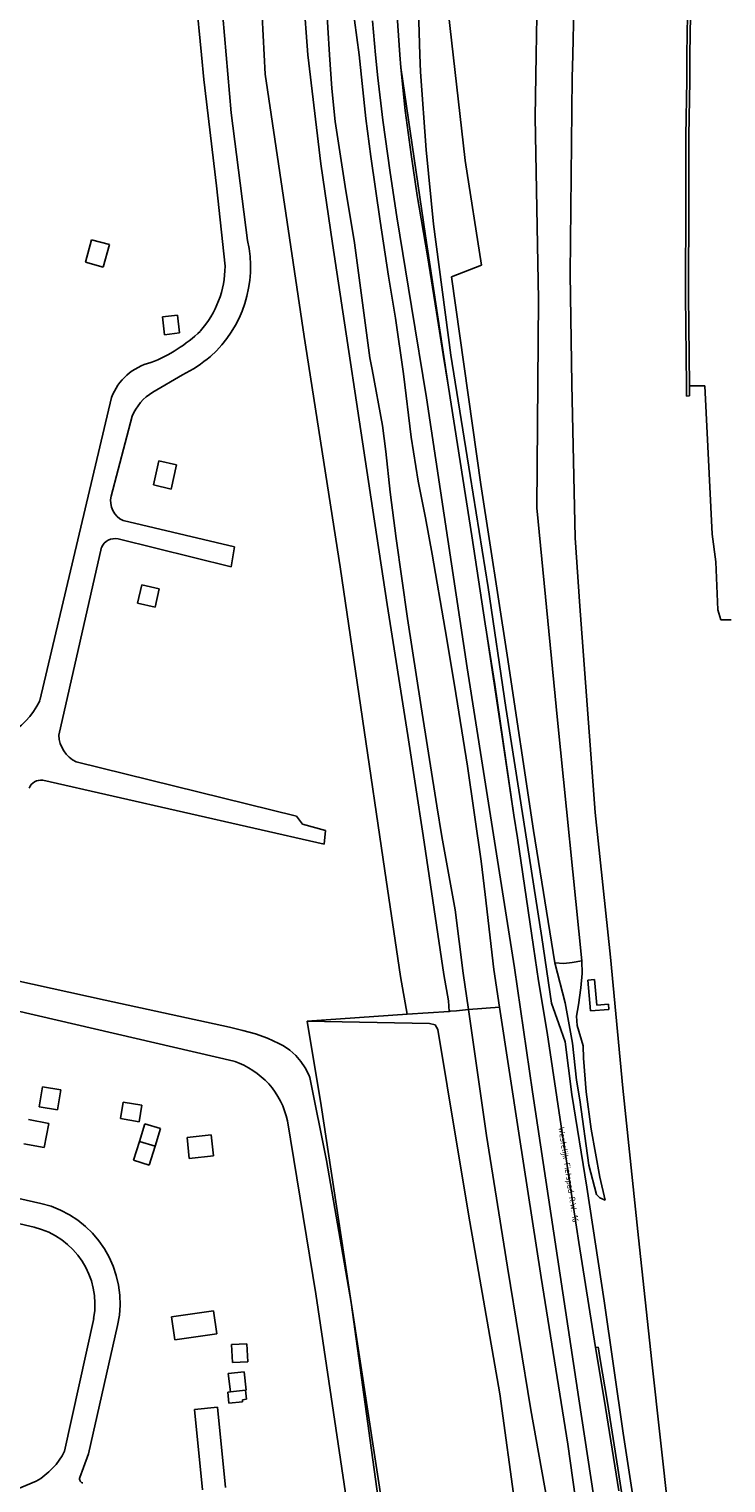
# Model space of a CAD drawing. Header units: metres. Extents: x 102000 to 105000, y 414600 to 420766.
# Tile 25 of 256: x 102701 to 102816, y 415566 to 415804. Entities that reach past the tile are written whole.
import ezdxf

# ---------------------------------------------------------------- set-up
doc = ezdxf.new("R2010")
doc.units = ezdxf.units.M
doc.layers.get('0').update_dxf_attribs({"color": 8})
doc.styles.add('MtXpl_NLCS-ISO', font='NLCS-ISO.ttf')

msp = doc.modelspace()

# ---------------------------------------------------------------- linework, layer by layer
for p, q in [((102738.57, 415824.86), (102739.84, 415800)), ((102784.84, 415818.76), (102784.52, 415800)), ((102729.54, 415800), (102728.16, 415814.26)), ((102732.46, 415813.13), (102733.6, 415800)), ((102747.04, 415800), (102746.01, 415813.63)), ((102747.04, 415800), (102746.01, 415813.63)), ((102761.25, 415812.89), (102762.12, 415800)), ((102809.32, 415803.35), (102809.51, 415812.78)), ((102809.82, 415803.34), (102810.01, 415812.77)), ((102750.01, 415809), (102750.57, 415800)), ((102770.9, 415800), (102769.86, 415809.17)), ((102754.68, 415805.65), (102755.46, 415800)), ((102758.14, 415800), (102757.67, 415805.56)), ((102765.42, 415800), (102765.19, 415807.33)), ((102790.74, 415807.66), (102790.53, 415800)), ((102809.3, 415800), (102809.32, 415803.35)), ((102809.79, 415800), (102809.82, 415803.34)), ((102729.94, 415795.91), (102729.54, 415800)), ((102733.6, 415800), (102734.44, 415790.45)), ((102739.84, 415800), (102740.01, 415796.78)), ((102749.15, 415782.09), (102747.04, 415800)), ((102749.15, 415782.09), (102747.04, 415800)), ((102750.57, 415800), (102750.98, 415794.46)), ((102755.46, 415800), (102756.57, 415789.54)), ((102758.51, 415796.23), (102758.14, 415800)), ((102762.12, 415800), (102762.32, 415797.91)), ((102765.51, 415797.2), (102765.42, 415800)), ((102772.88, 415782.64), (102770.9, 415800)), ((102784.52, 415800), (102784.35, 415789.77)), ((102790.53, 415800), (102790.43, 415796.23)), ((102809.27, 415795.74), (102809.3, 415800)), ((102809.77, 415795.73), (102809.79, 415800)), ((102740.01, 415796.78), (102746.44, 415753.75)), ((102759.34, 415789.28), (102758.51, 415796.23)), ((102762.32, 415797.91), (102766.35, 415770.26)), ((102763.03, 415790.85), (102762.32, 415797.91)), ((102766.45, 415784.38), (102765.51, 415797.2)), ((102790.43, 415796.23), (102790.1, 415764.03)), ((102732.01, 415778.46), (102729.94, 415795.91)), ((102750.98, 415794.46), (102751.51, 415789.04)), ((102809.13, 415786.66), (102809.27, 415795.74)), ((102809.63, 415786.66), (102809.77, 415795.73)), ((102734.44, 415790.45), (102737.12, 415769.49)), ((102751.51, 415789.04), (102753.18, 415778.36)), ((102756.57, 415789.54), (102757.35, 415783.31)), ((102760.52, 415780.66), (102759.34, 415789.28)), ((102763.99, 415783.6), (102763.03, 415790.85)), ((102784.35, 415789.77), (102784.93, 415759.81)), ((102809.11, 415776.3), (102809.13, 415786.66)), ((102809.61, 415776.3), (102809.63, 415786.66)), ((102767.65, 415772.16), (102766.45, 415784.38)), ((102751.05, 415768.99), (102749.15, 415782.09)), ((102751.05, 415768.99), (102749.15, 415782.09)), ((102757.35, 415783.31), (102758.88, 415772.66)), ((102765, 415776.89), (102763.99, 415783.6)), ((102775.54, 415765.45), (102772.88, 415782.64)), ((102761.63, 415773.41), (102760.52, 415780.66)), ((102733.43, 415765.28), (102732.01, 415778.46)), ((102753.18, 415778.36), (102754.71, 415769.1)), ((102766.66, 415766.98), (102765, 415776.89)), ((102809.07, 415760.44), (102809.11, 415776.3)), ((102809.57, 415760.45), (102809.61, 415776.3)), ((102758.88, 415772.66), (102760.26, 415763.67)), ((102764.07, 415758.69), (102761.63, 415773.41)), ((102770.53, 415750.67), (102767.65, 415772.16)), ((102766.35, 415770.26), (102770.13, 415745.41)), ((102711.48, 415769.64), (102710.47, 415765.92)), ((102714.44, 415768.83), (102711.48, 415769.64)), ((102713.42, 415765.11), (102714.44, 415768.83)), ((102757.68, 415725.25), (102751.05, 415768.99)), ((102757.68, 415725.25), (102751.05, 415768.99)), ((102754.71, 415769.1), (102757.22, 415750.22)), ((102710.47, 415765.92), (102713.42, 415765.11)), ((102768.16, 415757.72), (102766.66, 415766.98)), ((102770.62, 415763.53), (102775.54, 415765.45)), ((102760.26, 415763.67), (102761.41, 415756.78)), ((102775.46, 415729.46), (102770.62, 415763.53)), ((102790.1, 415764.03), (102790.4, 415745.92)), ((102809.21, 415745.63), (102809.07, 415760.44)), ((102809.71, 415745.67), (102809.57, 415760.45)), ((102766.5, 415743.68), (102764.07, 415758.69)), ((102784.93, 415759.81), (102784.63, 415725.6)), ((102725.63, 415757.26), (102723.13, 415756.97)), ((102723.13, 415756.97), (102723.47, 415754.04)), ((102725.96, 415754.32), (102725.63, 415757.26)), ((102761.41, 415756.78), (102762.73, 415747.59)), ((102769.28, 415750.8), (102768.16, 415757.72)), ((102723.47, 415754.04), (102725.96, 415754.32)), ((102746.44, 415753.75), (102752.31, 415715.94)), ((102770.13, 415745.41), (102769.28, 415750.8)), ((102773.67, 415730.91), (102770.53, 415750.67)), ((102757.22, 415750.22), (102757.6, 415748.31)), ((102757.6, 415748.31), (102759.3, 415739.15)), ((102726.42, 415747.46), (102721.54, 415744.59)), ((102762.73, 415747.59), (102764, 415737.24)), ((102790.4, 415745.92), (102790.96, 415720.7)), ((102702.99, 415693.97), (102714.79, 415743.73)), ((102768.83, 415728.41), (102766.5, 415743.68)), ((102770.13, 415745.41), (102773.96, 415721.05)), ((102809.22, 415744.41), (102809.21, 415745.63)), ((102809.23, 415743.97), (102809.22, 415744.41)), ((102809.73, 415744.02), (102809.23, 415743.97)), ((102812.25, 415745.63), (102809.71, 415745.67)), ((102809.71, 415745.67), (102809.72, 415744.42)), ((102809.72, 415744.42), (102809.73, 415744.02)), ((102813.46, 415721.3), (102812.25, 415745.63)), ((102718.14, 415740.67), (102714.72, 415727.53)), ((102759.3, 415739.15), (102759.82, 415734.88)), ((102764, 415737.24), (102765.17, 415729.99)), ((102759.82, 415734.88), (102760.53, 415728.17)), ((102722.57, 415733.33), (102721.67, 415729.37)), ((102725.47, 415732.67), (102722.57, 415733.33)), ((102724.57, 415728.71), (102725.47, 415732.67)), ((102721.67, 415729.37), (102724.57, 415728.71)), ((102765.17, 415729.99), (102766.34, 415723.96)), ((102776.62, 415712.52), (102773.67, 415730.91)), ((102779.78, 415701.46), (102775.46, 415729.46)), ((102760.53, 415728.17), (102761.55, 415720.6)), ((102773.21, 415699.35), (102768.83, 415728.41)), ((102760.07, 415709.74), (102757.68, 415725.25)), ((102760.07, 415709.74), (102757.68, 415725.25)), ((102784.63, 415725.6), (102788.06, 415690.78)), ((102716.7, 415723.53), (102735, 415719.22)), ((102766.34, 415723.96), (102767.45, 415718.02)), ((102734.4, 415715.96), (102715.86, 415720.53)), ((102761.55, 415720.6), (102763.42, 415707.47)), ((102773.96, 415721.05), (102776.17, 415706.6)), ((102790.96, 415720.7), (102791.71, 415709.49)), ((102814.06, 415716.75), (102813.46, 415721.3)), ((102713.11, 415719.14), (102706.1, 415688.31)), ((102735, 415719.22), (102734.4, 415715.96)), ((102767.45, 415718.02), (102769.57, 415705.66)), ((102752.31, 415715.94), (102759.65, 415666.06)), ((102814.39, 415708.86), (102814.06, 415716.75)), ((102719.73, 415712.96), (102719.05, 415710)), ((102722.61, 415712.3), (102719.73, 415712.96)), ((102779.53, 415692.82), (102776.62, 415712.52)), ((102721.93, 415709.34), (102722.61, 415712.3)), ((102719.05, 415710), (102721.93, 415709.34)), ((102763.45, 415688.25), (102760.07, 415709.74)), ((102763.45, 415688.25), (102760.07, 415709.74)), ((102791.71, 415709.49), (102794.24, 415675.59)), ((102814.89, 415707.23), (102814.39, 415708.86)), ((102763.42, 415707.47), (102765.65, 415692.94)), ((102769.57, 415705.66), (102771.13, 415696.53)), ((102776.38, 415705.21), (102776.17, 415706.6)), ((102776.17, 415706.6), (102777.74, 415696.64)), ((102816.59, 415707.23), (102814.89, 415707.23)), ((102778.87, 415688.47), (102776.38, 415705.21)), ((102784.12, 415672.66), (102779.78, 415701.46)), ((102775.87, 415682.34), (102773.21, 415699.35)), ((102771.13, 415696.53), (102773.24, 415683.22)), ((102777.74, 415696.64), (102780.88, 415675.15)), ((102765.65, 415692.94), (102768.2, 415676.68)), ((102782.47, 415674.43), (102779.53, 415692.82)), ((102788.06, 415690.78), (102792.05, 415651.25)), ((102765.97, 415671.84), (102763.45, 415688.25)), ((102765.97, 415671.84), (102763.45, 415688.25)), ((102780.88, 415675.15), (102778.87, 415688.47)), ((102708.95, 415683.91), (102745.15, 415675)), ((102773.24, 415683.22), (102775.48, 415667.65)), ((102780.95, 415650.14), (102775.87, 415682.34)), ((102749.68, 415670.4), (102703.46, 415680.91)), ((102768.2, 415676.68), (102769.06, 415671.66)), ((102745.15, 415675), (102746.13, 415673.72)), ((102780.88, 415675.15), (102781.44, 415671.46)), ((102785.44, 415655.1), (102782.47, 415674.43)), ((102794.24, 415675.59), (102796.73, 415651.87)), ((102746.13, 415673.72), (102749.91, 415672.66)), ((102749.91, 415672.66), (102749.68, 415670.4)), ((102787.6, 415650.91), (102784.12, 415672.66)), ((102769.37, 415649.04), (102765.97, 415671.84)), ((102769.37, 415649.04), (102765.97, 415671.84)), ((102769.06, 415671.66), (102771.22, 415659.66)), ((102781.44, 415671.46), (102784.07, 415653.54)), ((102775.48, 415667.65), (102776.15, 415662.16)), ((102759.65, 415666.06), (102762.24, 415648.69)), ((102776.15, 415662.16), (102777.58, 415649.86)), ((102771.22, 415659.66), (102772.54, 415649.26)), ((102784.07, 415653.54), (102784.94, 415648)), ((102787.04, 415644.34), (102785.44, 415655.1)), ((102787.6, 415650.91), (102789.05, 415650.83)), ((102789.27, 415644.36), (102787.6, 415650.91)), ((102789.05, 415650.83), (102790.43, 415650.98)), ((102790.43, 415650.98), (102792.05, 415651.25)), ((102792.05, 415651.25), (102792.07, 415649.19)), ((102796.73, 415651.87), (102798.76, 415630.35)), ((102713.73, 415644.82), (102699.04, 415648.05)), ((102762.24, 415648.69), (102763.36, 415642.5)), ((102770.12, 415644.71), (102769.37, 415649.04)), ((102770.12, 415644.71), (102769.37, 415649.04)), ((102772.54, 415649.26), (102773.4, 415643.28)), ((102777.58, 415649.86), (102778.53, 415643.66)), ((102783.91, 415629.76), (102780.95, 415650.14)), ((102784.94, 415648), (102786.35, 415639.51)), ((102792.07, 415649.19), (102791.85, 415646.84)), ((102794.14, 415648.2), (102793.02, 415648.11)), ((102793.02, 415648.11), (102793.45, 415643.03)), ((102794.49, 415643.97), (102794.14, 415648.2)), ((102791.85, 415646.84), (102791.48, 415644.06)), ((102693.68, 415644.31), (102734.89, 415634.77)), ((102734.15, 415640.4), (102713.73, 415644.82)), ((102770.25, 415642.97), (102770.12, 415644.71)), ((102770.25, 415642.97), (102770.12, 415644.71)), ((102773.4, 415643.28), (102771.43, 415643.08)), ((102778.53, 415643.66), (102773.4, 415643.28)), ((102776.38, 415622.57), (102773.4, 415643.28)), ((102778.53, 415643.66), (102781.71, 415622.97)), ((102788.23, 415640.9), (102787.04, 415644.34)), ((102790.51, 415637.76), (102789.27, 415644.36)), ((102791.48, 415644.06), (102791.18, 415642.19)), ((102793.45, 415643.03), (102796.49, 415643.28)), ((102796.42, 415644.13), (102794.49, 415643.97)), ((102796.49, 415643.28), (102796.42, 415644.13)), ((102763.36, 415642.5), (102746.91, 415641.38)), ((102746.91, 415641.38), (102763.36, 415642.5)), ((102746.91, 415641.38), (102749.23, 415627.51)), ((102746.91, 415641.38), (102767, 415641)), ((102749.23, 415627.51), (102746.91, 415641.38)), ((102770.25, 415642.97), (102763.36, 415642.5)), ((102763.36, 415642.5), (102770.25, 415642.97)), ((102767, 415641), (102767.95, 415640.75)), ((102770.41, 415642.98), (102770.25, 415642.97)), ((102771.43, 415643.08), (102770.41, 415642.98)), ((102789.3, 415637.98), (102788.23, 415640.9)), ((102791.18, 415642.19), (102791.29, 415640.67)), ((102736.34, 415639.85), (102734.15, 415640.4)), ((102738.41, 415639.28), (102736.34, 415639.85)), ((102740.38, 415638.57), (102738.41, 415639.28)), ((102742.28, 415637.71), (102740.38, 415638.57)), ((102767.95, 415640.75), (102768.37, 415640)), ((102768.37, 415640), (102769.89, 415630.75)), ((102786.35, 415639.51), (102788.83, 415623.03)), ((102791.29, 415640.67), (102792.27, 415637.33)), ((102743.01, 415637.32), (102742.28, 415637.71)), ((102744.07, 415636.58), (102743.01, 415637.32)), ((102745.03, 415635.72), (102744.07, 415636.58)), ((102790.39, 415629.34), (102789.3, 415637.98)), ((102791.15, 415631.65), (102790.51, 415637.76)), ((102792.27, 415637.33), (102792.33, 415635.29)), ((102745.88, 415634.75), (102745.03, 415635.72)), ((102746.6, 415633.68), (102745.88, 415634.75)), ((102747.18, 415632.53), (102746.6, 415633.68)), ((102792.33, 415635.29), (102792.72, 415629.76)), ((102747.35, 415632.11), (102747.18, 415632.53)), ((102750.08, 415618.5), (102747.35, 415632.11)), ((102791.68, 415628.43), (102791.15, 415631.65)), ((102703.41, 415630.59), (102702.88, 415627.29)), ((102706.42, 415630.09), (102703.41, 415630.59)), ((102705.88, 415626.8), (102706.42, 415630.09)), ((102769.89, 415630.75), (102773.44, 415609.7)), ((102791.52, 415579.34), (102783.91, 415629.76)), ((102792.86, 415614.1), (102790.39, 415629.34)), ((102792.72, 415629.76), (102793.55, 415623.64)), ((102798.76, 415630.35), (102801.37, 415605.8)), ((102702.88, 415627.29), (102705.88, 415626.8)), ((102716.67, 415628.08), (102716.22, 415625.36)), ((102719.74, 415627.57), (102716.67, 415628.08)), ((102719.29, 415624.85), (102719.74, 415627.57)), ((102749.23, 415627.51), (102754.16, 415595.16)), ((102754.16, 415595.16), (102749.23, 415627.51)), ((102793.21, 415617.7), (102791.68, 415628.43)), ((102704.45, 415624.58), (102701.12, 415625.2)), ((102703.71, 415620.6), (102704.45, 415624.58)), ((102716.22, 415625.36), (102719.29, 415624.85)), ((102720.24, 415624.52), (102719.34, 415621.63)), ((102722.84, 415623.72), (102720.24, 415624.52)), ((102743.68, 415624.98), (102748.35, 415596.61)), ((102721.93, 415620.82), (102722.84, 415623.72)), ((102731.14, 415622.71), (102727.18, 415622.29)), ((102727.18, 415622.29), (102727.55, 415618.82)), ((102731.51, 415619.24), (102731.14, 415622.71)), ((102779.85, 415600.98), (102776.38, 415622.57)), ((102781.71, 415622.97), (102785.35, 415599.27)), ((102788.83, 415623.03), (102789.21, 415620.62)), ((102793.55, 415623.64), (102794.98, 415615.75)), ((102700.39, 415621.22), (102703.71, 415620.6)), ((102719.34, 415621.63), (102718.38, 415618.54)), ((102719.34, 415621.63), (102721.93, 415620.82)), ((102721.93, 415620.82), (102719.34, 415621.63)), ((102720.97, 415617.73), (102721.93, 415620.82)), ((102789.21, 415620.62), (102790.03, 415615.1)), ((102702.05, 415607.54), (102657.74, 415617.95)), ((102718.38, 415618.54), (102720.97, 415617.73)), ((102727.55, 415618.82), (102731.51, 415619.24)), ((102754.16, 415595.16), (102750.08, 415618.5)), ((102794.45, 415612.88), (102793.21, 415617.7)), ((102686.25, 415615.2), (102703.18, 415611.45)), ((102790.03, 415615.1), (102791.55, 415605.02)), ((102794.98, 415615.75), (102795.89, 415611.95)), ((102795.72, 415595.47), (102792.86, 415614.1)), ((102795, 415612.35), (102794.45, 415612.88)), ((102795.89, 415611.95), (102795, 415612.35)), ((102773.44, 415609.7), (102778.58, 415580.21)), ((102801.37, 415605.8), (102803.52, 415585.45)), ((102791.55, 415605.02), (102794.28, 415587.79)), ((102783.65, 415577.57), (102779.85, 415600.98)), ((102785.35, 415599.27), (102789.74, 415571.95)), ((102748.35, 415596.61), (102758.36, 415529.6)), ((102731.55, 415593.82), (102724.62, 415592.85)), ((102732.08, 415590.02), (102731.55, 415593.82)), ((102754.16, 415595.16), (102764.54, 415527.06)), ((102759.72, 415554.52), (102754.16, 415595.16)), ((102764.54, 415527.06), (102754.16, 415595.16)), ((102798.82, 415573.73), (102795.72, 415595.47)), ((102707.05, 415570.77), (102711.84, 415592.54)), ((102715.78, 415591.39), (102711.01, 415570.35)), ((102724.62, 415592.85), (102725.15, 415589.05)), ((102725.15, 415589.05), (102732.08, 415590.02)), ((102736.99, 415588.41), (102734.5, 415588.28)), ((102737.14, 415585.44), (102736.99, 415588.41)), ((102734.5, 415588.28), (102734.66, 415585.31)), ((102794.28, 415587.79), (102794.71, 415587.85)), ((102795.71, 415579.32), (102794.28, 415587.79)), ((102794.71, 415587.85), (102794.82, 415587.24)), ((102794.82, 415587.24), (102795, 415586.16)), ((102795, 415586.16), (102796.27, 415578.78)), ((102736.57, 415583.8), (102733.95, 415583.51)), ((102734.66, 415585.31), (102737.14, 415585.44)), ((102736.91, 415580.78), (102736.57, 415583.8)), ((102803.52, 415585.45), (102808.73, 415538.64)), ((102733.95, 415583.51), (102734.29, 415580.49)), ((102734.29, 415580.49), (102733.86, 415580.45)), ((102733.86, 415580.45), (102734.03, 415578.67)), ((102734.03, 415578.67), (102736.31, 415578.9)), ((102736.8, 415580.77), (102734.29, 415580.49)), ((102734.29, 415580.49), (102736.8, 415580.77)), ((102736.27, 415579.21), (102736.96, 415579.29)), ((102736.31, 415578.9), (102736.27, 415579.21)), ((102736.8, 415580.77), (102736.91, 415580.78)), ((102736.96, 415579.29), (102736.8, 415580.77)), ((102778.58, 415580.21), (102781.11, 415561.38)), ((102793.99, 415563.23), (102791.52, 415579.34)), ((102798.11, 415564.25), (102795.71, 415579.32)), ((102732.2, 415578.02), (102728.39, 415577.64)), ((102728.39, 415577.64), (102729.7, 415564.45)), ((102733.5, 415564.83), (102732.2, 415578.02)), ((102787.78, 415554.65), (102783.65, 415577.57)), ((102796.27, 415578.78), (102797.97, 415567.97)), ((102789.74, 415571.95), (102792.7, 415551.05)), ((102802.41, 415550.45), (102798.82, 415573.73)), ((102711.01, 415570.35), (102710.17, 415568.08)), ((102710.17, 415568.08), (102709.57, 415566.46)), ((102797.97, 415567.97), (102802.62, 415537.57)), ((102693.61, 415562.22), (102702.4, 415565.86))]:
    msp.add_line(p, q)
for centre, radius, start, end in [((102717.9, 415765.15), 19.7, 311.8041, 12.7122), ((102717.31, 415765.35), 16.12, 318.4178, 359.7573), ((102712.58, 415772.02), 24.16, 291.0071, 314.0219), ((102723.41, 415740.54), 9.19, 103.6624, 159.6917), ((102715.95, 415768.6), 23.59, 296.3491, 309.7684), ((102725.9, 415737.37), 8.43, 121.0778, 156.9612), ((102718.1, 415726.71), 3.48, 166.3786, 246.2004), ((102715.34, 415718.14), 2.44, 77.7747, 155.9216), ((102691.75, 415699.23), 12.41, 261.1612, 334.9073), ((102711.25, 415688.53), 5.16, 182.4217, 243.4352), ((102703.18, 415678.82), 2.11, 82.4919, 158.0305), ((102730.71, 415622.17), 13.28, 12.2546, 71.637), ((102699.35, 415595.06), 16.83, 347.39, 76.83), ((102699.04, 415594.88), 13.01, 349.6338, 76.6143), ((102696.91, 415575.72), 11.28, 299.1093, 333.9825), ((102710.19, 415566.21), 0.665, 158.232, 258.1712)]:
    msp.add_arc(centre, radius, start, end)

# ---------------------------------------------------------------- texts
at = {"style": 'MtXpl_NLCS-ISO'}
msp.add_text('Westelijk Fietspad R.W. 16', height=1, rotation=278.6242, dxfattribs=at).set_placement((102788.17, 415623.93))

doc.saveas('drawing.dxf')
